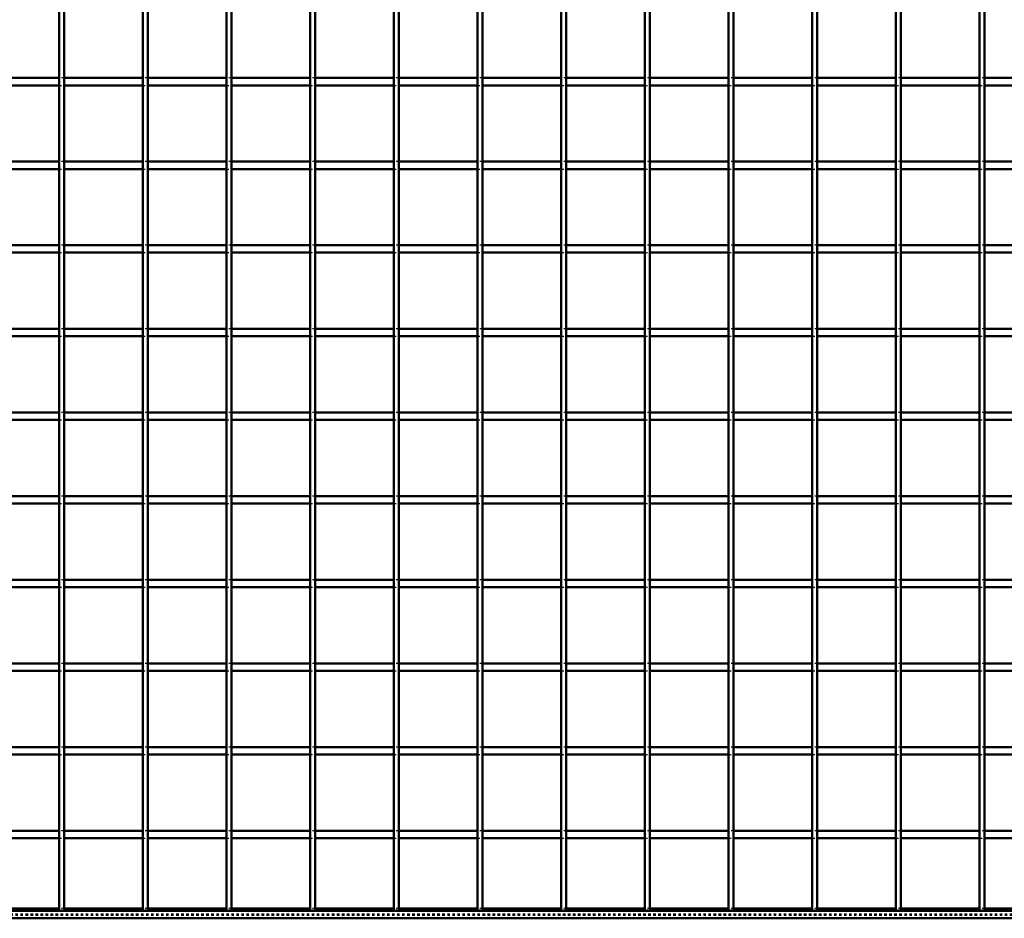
# Model space of a CAD drawing. Header units: millimetres. Extents: x -1015 to 654, y -500 to 954.
# Tile 5 of 10: x -183 to 209, y -500 to -142. Entities that reach past the tile are written whole.
import ezdxf

# ---------------------------------------------------------------- set-up
doc = ezdxf.new("R2010")
doc.units = ezdxf.units.MM
doc.linetypes.add('Dashed', pattern=[2, 1, -1])
for name, color, linetype, lineweight in [('2d ConnectionPoints', 7, 'Continuous', 50), ('AM_0', 7, 'Continuous', 50), ('AM_9', 6, 'Dashed', 25)]:
    doc.layers.add(name, color=color, linetype=linetype, lineweight=lineweight)

# ---------------------------------------------------------------- blocks, each defined once
blk = doc.blocks.new('2_aye5v7en8hty8qucihwbxgmkc________0_in_LPPX333033311120010003500_4')
at = {"layer": 'AM_0'}
for p, q in [((600, -497), (-600, -497)), ((-167.65, -496.05), (-198.98, -496.05)), ((-134.32, -496.05), (-165.65, -496.05)), ((-100.99, -496.05), (-132.32, -496.05)), ((-67.66, -496.05), (-98.99, -496.05)), ((-34.33, -496.05), (-65.66, -496.05)), ((-1, -496.05), (-32.33, -496.05)), ((32.33, -496.05), (1, -496.05)), ((65.66, -496.05), (34.33, -496.05)), ((98.99, -496.05), (67.66, -496.05)), ((132.32, -496.05), (100.99, -496.05)), ((165.65, -496.05), (134.32, -496.05)), ((198.98, -496.05), (167.65, -496.05)), ((232.31, -496.05), (200.98, -496.05)), ((600, -500), (-600, -500))]:
    blk.add_line(p, q, dxfattribs=at)
at = {"layer": 'AM_9'}
for p, q in [((-165.65, -496.05), (-167.65, -496.05)), ((-132.32, -496.05), (-134.32, -496.05)), ((-98.99, -496.05), (-100.99, -496.05)), ((-65.66, -496.05), (-67.66, -496.05)), ((-32.33, -496.05), (-34.33, -496.05)), ((1, -496.05), (-1, -496.05)), ((34.33, -496.05), (32.33, -496.05)), ((67.66, -496.05), (65.66, -496.05)), ((100.99, -496.05), (98.99, -496.05)), ((134.32, -496.05), (132.32, -496.05)), ((167.65, -496.05), (165.65, -496.05)), ((200.98, -496.05), (198.98, -496.05)), ((600, -498.4), (-600, -498.4)), ((600, -498.92), (-600, -498.92))]:
    blk.add_line(p, q, dxfattribs=at)
blk = doc.blocks.new('15_espdlbpycc7oukjwnxghhr8gf________0_in_LPPX333033311120010003500_4')
at = {"layer": 'AM_0'}
for p, q in [((-167.65, -497), (-167.65, 497)), ((-165.65, -497), (-165.65, 497)), ((-165.65, -497), (-167.65, -497))]:
    blk.add_line(p, q, dxfattribs=at)
blk = doc.blocks.new('16_f2dde0x2xgitvk3lhrzts2yvk________0_in_LPPX333033311120010003500_4')
at = {"layer": 'AM_0'}
for p, q in [((-134.32, -497), (-134.32, 497)), ((-132.32, -497), (-132.32, 497)), ((-132.32, -497), (-134.32, -497))]:
    blk.add_line(p, q, dxfattribs=at)
blk = doc.blocks.new('17_lbxw1f8vef6wwe24bpt273kfd________0_in_LPPX333033311120010003500_4')
at = {"layer": 'AM_0'}
for p, q in [((-100.99, -497), (-100.99, 497)), ((-98.99, -497), (-98.99, 497)), ((-98.99, -497), (-100.99, -497))]:
    blk.add_line(p, q, dxfattribs=at)
blk = doc.blocks.new('18_3g77r2bu2r3io54w67xffebab________0_in_LPPX333033311120010003500_4')
at = {"layer": 'AM_0'}
for p, q in [((-67.66, -497), (-67.66, 497)), ((-65.66, -497), (-65.66, 497)), ((-65.66, -497), (-67.66, -497))]:
    blk.add_line(p, q, dxfattribs=at)
blk = doc.blocks.new('19_92l6u90fvct6qnyeaqaoay8ka________0_in_LPPX333033311120010003500_4')
at = {"layer": 'AM_0'}
for p, q in [((-34.33, -497), (-34.33, 497)), ((-32.33, -497), (-32.33, 497)), ((-32.33, -497), (-34.33, -497))]:
    blk.add_line(p, q, dxfattribs=at)
blk = doc.blocks.new('20_1v83jjw0awzqmfxf2xnemy29h________0_in_LPPX333033311120010003500_4')
at = {"layer": 'AM_0'}
for p, q in [((-1, -497), (-1, 497)), ((1, -497), (1, 497)), ((1, -497), (-1, -497))]:
    blk.add_line(p, q, dxfattribs=at)
blk = doc.blocks.new('21_6wcvn4qbd659ydqneofd6v3yl________0_in_LPPX333033311120010003500_4')
at = {"layer": 'AM_0'}
for p, q in [((32.33, -497), (32.33, 497)), ((34.33, -497), (34.33, 497)), ((34.33, -497), (32.33, -497))]:
    blk.add_line(p, q, dxfattribs=at)
blk = doc.blocks.new('22_o9arp6j68y3vklfoaosjhl2xc________0_in_LPPX333033311120010003500_4')
at = {"layer": 'AM_0'}
for p, q in [((65.66, -497), (65.66, 497)), ((67.66, -497), (67.66, 497)), ((67.66, -497), (65.66, -497))]:
    blk.add_line(p, q, dxfattribs=at)
blk = doc.blocks.new('23_91m518uq5athbty2gke8vyjsb________0_in_LPPX333033311120010003500_4')
at = {"layer": 'AM_0'}
for p, q in [((98.99, -497), (98.99, 497)), ((100.99, -497), (100.99, 497)), ((100.99, -497), (98.99, -497))]:
    blk.add_line(p, q, dxfattribs=at)
blk = doc.blocks.new('24_ni45rmyi37o829rxiguqn8lba________0_in_LPPX333033311120010003500_4')
at = {"layer": 'AM_0'}
for p, q in [((132.32, -497), (132.32, 497)), ((134.32, -497), (134.32, 497)), ((134.32, -497), (132.32, -497))]:
    blk.add_line(p, q, dxfattribs=at)
blk = doc.blocks.new('25_hdjht61yrmjeudnk1ix8ml9af________0_in_LPPX333033311120010003500_4')
at = {"layer": 'AM_0'}
for p, q in [((165.65, -497), (165.65, 497)), ((167.65, -497), (167.65, 497)), ((167.65, -497), (165.65, -497))]:
    blk.add_line(p, q, dxfattribs=at)
blk = doc.blocks.new('26_zcg13maxlkpdp4yy6mkt5ix8j________0_in_LPPX333033311120010003500_4')
at = {"layer": 'AM_0'}
for p, q in [((198.98, -497), (198.98, 497)), ((200.98, -497), (200.98, 497)), ((200.98, -497), (198.98, -497))]:
    blk.add_line(p, q, dxfattribs=at)
blk = doc.blocks.new('39_w7z8vgcumxqs7950xpl0k6ydj________0_in_LPPX333033311120010003500_4')
at = {"layer": 'AM_0'}
for p, q in [((-167.65, -465.12), (-198.98, -465.12)), ((-167.65, -465.12), (-167.65, -468.12)), ((-165.65, -468.12), (-165.65, -465.12)), ((-134.32, -465.12), (-165.65, -465.12)), ((-134.32, -465.12), (-134.32, -468.12)), ((-132.32, -468.12), (-132.32, -465.12)), ((-100.99, -465.12), (-132.32, -465.12)), ((-100.99, -465.12), (-100.99, -468.12)), ((-98.99, -468.12), (-98.99, -465.12)), ((-67.66, -465.12), (-98.99, -465.12)), ((-67.66, -465.12), (-67.66, -468.12)), ((-65.66, -468.12), (-65.66, -465.12)), ((-34.33, -465.12), (-65.66, -465.12)), ((-34.33, -465.12), (-34.33, -468.12)), ((-32.33, -468.12), (-32.33, -465.12)), ((-1, -465.12), (-32.33, -465.12)), ((-1, -465.12), (-1, -468.12)), ((1, -468.12), (1, -465.12)), ((32.33, -465.12), (1, -465.12)), ((32.33, -465.12), (32.33, -468.12)), ((34.33, -468.12), (34.33, -465.12)), ((65.66, -465.12), (34.33, -465.12)), ((65.66, -465.12), (65.66, -468.12)), ((67.66, -468.12), (67.66, -465.12)), ((98.99, -465.12), (67.66, -465.12)), ((98.99, -465.12), (98.99, -468.12)), ((100.99, -468.12), (100.99, -465.12)), ((132.32, -465.12), (100.99, -465.12)), ((132.32, -465.12), (132.32, -468.12)), ((134.32, -468.12), (134.32, -465.12)), ((165.65, -465.12), (134.32, -465.12)), ((165.65, -465.12), (165.65, -468.12)), ((167.65, -468.12), (167.65, -465.12)), ((198.98, -465.12), (167.65, -465.12)), ((198.98, -465.12), (198.98, -468.12)), ((200.98, -468.12), (200.98, -465.12)), ((232.31, -465.12), (200.98, -465.12)), ((-167.65, -468.12), (-198.98, -468.12)), ((-134.32, -468.12), (-165.65, -468.12)), ((-100.99, -468.12), (-132.32, -468.12)), ((-67.66, -468.12), (-98.99, -468.12)), ((-34.33, -468.12), (-65.66, -468.12)), ((-1, -468.12), (-32.33, -468.12)), ((32.33, -468.12), (1, -468.12)), ((65.66, -468.12), (34.33, -468.12)), ((98.99, -468.12), (67.66, -468.12)), ((132.32, -468.12), (100.99, -468.12)), ((165.65, -468.12), (134.32, -468.12)), ((198.98, -468.12), (167.65, -468.12)), ((232.31, -468.12), (200.98, -468.12))]:
    blk.add_line(p, q, dxfattribs=at)
at = {"layer": 'AM_9'}
for p, q in [((-165.65, -465.12), (-167.65, -465.12)), ((-132.32, -465.12), (-134.32, -465.12)), ((-98.99, -465.12), (-100.99, -465.12)), ((-65.66, -465.12), (-67.66, -465.12)), ((-32.33, -465.12), (-34.33, -465.12)), ((1, -465.12), (-1, -465.12)), ((34.33, -465.12), (32.33, -465.12)), ((67.66, -465.12), (65.66, -465.12)), ((100.99, -465.12), (98.99, -465.12)), ((134.32, -465.12), (132.32, -465.12)), ((167.65, -465.12), (165.65, -465.12)), ((200.98, -465.12), (198.98, -465.12)), ((-167.65, -468.12), (-165.65, -468.12)), ((-134.32, -468.12), (-132.32, -468.12)), ((-100.99, -468.12), (-98.99, -468.12)), ((-67.66, -468.12), (-65.66, -468.12)), ((-34.33, -468.12), (-32.33, -468.12)), ((-1, -468.12), (1, -468.12)), ((32.33, -468.12), (34.33, -468.12)), ((65.66, -468.12), (67.66, -468.12)), ((98.99, -468.12), (100.99, -468.12)), ((132.32, -468.12), (134.32, -468.12)), ((165.65, -468.12), (167.65, -468.12)), ((198.98, -468.12), (200.98, -468.12))]:
    blk.add_line(p, q, dxfattribs=at)
blk = doc.blocks.new('40_pdipfrf5e9tv9q0oiyv9ppw4i________0_in_LPPX333033311120010003500_4')
at = {"layer": 'AM_0'}
for p, q in [((-167.65, -431.79), (-198.98, -431.79)), ((-167.65, -434.79), (-198.98, -434.79)), ((-167.65, -431.79), (-167.65, -434.79)), ((-165.65, -434.79), (-165.65, -431.79)), ((-134.32, -431.79), (-165.65, -431.79)), ((-134.32, -434.79), (-165.65, -434.79)), ((-134.32, -431.79), (-134.32, -434.79)), ((-132.32, -434.79), (-132.32, -431.79)), ((-100.99, -431.79), (-132.32, -431.79)), ((-100.99, -434.79), (-132.32, -434.79)), ((-100.99, -431.79), (-100.99, -434.79)), ((-98.99, -434.79), (-98.99, -431.79)), ((-67.66, -431.79), (-98.99, -431.79)), ((-67.66, -434.79), (-98.99, -434.79)), ((-67.66, -431.79), (-67.66, -434.79)), ((-65.66, -434.79), (-65.66, -431.79)), ((-34.33, -431.79), (-65.66, -431.79)), ((-34.33, -434.79), (-65.66, -434.79)), ((-34.33, -431.79), (-34.33, -434.79)), ((-32.33, -434.79), (-32.33, -431.79)), ((-1, -431.79), (-32.33, -431.79)), ((-1, -434.79), (-32.33, -434.79)), ((-1, -431.79), (-1, -434.79)), ((1, -434.79), (1, -431.79)), ((32.33, -431.79), (1, -431.79)), ((32.33, -434.79), (1, -434.79)), ((32.33, -431.79), (32.33, -434.79)), ((34.33, -434.79), (34.33, -431.79)), ((65.66, -431.79), (34.33, -431.79)), ((65.66, -434.79), (34.33, -434.79)), ((65.66, -431.79), (65.66, -434.79)), ((67.66, -434.79), (67.66, -431.79)), ((98.99, -431.79), (67.66, -431.79)), ((98.99, -434.79), (67.66, -434.79)), ((98.99, -431.79), (98.99, -434.79)), ((100.99, -434.79), (100.99, -431.79)), ((132.32, -431.79), (100.99, -431.79)), ((132.32, -434.79), (100.99, -434.79)), ((132.32, -431.79), (132.32, -434.79)), ((134.32, -434.79), (134.32, -431.79)), ((165.65, -431.79), (134.32, -431.79)), ((165.65, -434.79), (134.32, -434.79)), ((165.65, -431.79), (165.65, -434.79)), ((167.65, -434.79), (167.65, -431.79)), ((198.98, -431.79), (167.65, -431.79)), ((198.98, -434.79), (167.65, -434.79)), ((198.98, -431.79), (198.98, -434.79)), ((200.98, -434.79), (200.98, -431.79)), ((232.31, -431.79), (200.98, -431.79)), ((232.31, -434.79), (200.98, -434.79))]:
    blk.add_line(p, q, dxfattribs=at)
at = {"layer": 'AM_9'}
for p, q in [((-165.65, -431.79), (-167.65, -431.79)), ((-167.65, -434.79), (-165.65, -434.79)), ((-132.32, -431.79), (-134.32, -431.79)), ((-134.32, -434.79), (-132.32, -434.79)), ((-98.99, -431.79), (-100.99, -431.79)), ((-100.99, -434.79), (-98.99, -434.79)), ((-65.66, -431.79), (-67.66, -431.79)), ((-67.66, -434.79), (-65.66, -434.79)), ((-32.33, -431.79), (-34.33, -431.79)), ((-34.33, -434.79), (-32.33, -434.79)), ((1, -431.79), (-1, -431.79)), ((-1, -434.79), (1, -434.79)), ((34.33, -431.79), (32.33, -431.79)), ((32.33, -434.79), (34.33, -434.79)), ((67.66, -431.79), (65.66, -431.79)), ((65.66, -434.79), (67.66, -434.79)), ((100.99, -431.79), (98.99, -431.79)), ((98.99, -434.79), (100.99, -434.79)), ((134.32, -431.79), (132.32, -431.79)), ((132.32, -434.79), (134.32, -434.79)), ((167.65, -431.79), (165.65, -431.79)), ((165.65, -434.79), (167.65, -434.79)), ((200.98, -431.79), (198.98, -431.79)), ((198.98, -434.79), (200.98, -434.79))]:
    blk.add_line(p, q, dxfattribs=at)
blk = doc.blocks.new('41_phayhs35dc2vzmm2moycgwd2c________0_in_LPPX333033311120010003500_4')
at = {"layer": 'AM_0'}
for p, q in [((-167.65, -398.46), (-198.98, -398.46)), ((-167.65, -398.46), (-167.65, -401.46)), ((-165.65, -401.46), (-165.65, -398.46)), ((-134.32, -398.46), (-165.65, -398.46)), ((-134.32, -398.46), (-134.32, -401.46)), ((-132.32, -401.46), (-132.32, -398.46)), ((-100.99, -398.46), (-132.32, -398.46)), ((-100.99, -398.46), (-100.99, -401.46)), ((-98.99, -401.46), (-98.99, -398.46)), ((-67.66, -398.46), (-98.99, -398.46)), ((-67.66, -398.46), (-67.66, -401.46)), ((-65.66, -401.46), (-65.66, -398.46)), ((-34.33, -398.46), (-65.66, -398.46)), ((-34.33, -398.46), (-34.33, -401.46)), ((-32.33, -401.46), (-32.33, -398.46)), ((-1, -398.46), (-32.33, -398.46)), ((-1, -398.46), (-1, -401.46)), ((1, -401.46), (1, -398.46)), ((32.33, -398.46), (1, -398.46)), ((32.33, -398.46), (32.33, -401.46)), ((34.33, -401.46), (34.33, -398.46)), ((65.66, -398.46), (34.33, -398.46)), ((65.66, -398.46), (65.66, -401.46)), ((67.66, -401.46), (67.66, -398.46)), ((98.99, -398.46), (67.66, -398.46)), ((98.99, -398.46), (98.99, -401.46)), ((100.99, -401.46), (100.99, -398.46)), ((132.32, -398.46), (100.99, -398.46)), ((132.32, -398.46), (132.32, -401.46)), ((134.32, -401.46), (134.32, -398.46)), ((165.65, -398.46), (134.32, -398.46)), ((165.65, -398.46), (165.65, -401.46)), ((167.65, -401.46), (167.65, -398.46)), ((198.98, -398.46), (167.65, -398.46)), ((198.98, -398.46), (198.98, -401.46)), ((200.98, -401.46), (200.98, -398.46)), ((232.31, -398.46), (200.98, -398.46)), ((-167.65, -401.46), (-198.98, -401.46)), ((-134.32, -401.46), (-165.65, -401.46)), ((-100.99, -401.46), (-132.32, -401.46)), ((-67.66, -401.46), (-98.99, -401.46)), ((-34.33, -401.46), (-65.66, -401.46)), ((-1, -401.46), (-32.33, -401.46)), ((32.33, -401.46), (1, -401.46)), ((65.66, -401.46), (34.33, -401.46)), ((98.99, -401.46), (67.66, -401.46)), ((132.32, -401.46), (100.99, -401.46)), ((165.65, -401.46), (134.32, -401.46)), ((198.98, -401.46), (167.65, -401.46)), ((232.31, -401.46), (200.98, -401.46))]:
    blk.add_line(p, q, dxfattribs=at)
at = {"layer": 'AM_9'}
for p, q in [((-165.65, -398.46), (-167.65, -398.46)), ((-132.32, -398.46), (-134.32, -398.46)), ((-98.99, -398.46), (-100.99, -398.46)), ((-65.66, -398.46), (-67.66, -398.46)), ((-32.33, -398.46), (-34.33, -398.46)), ((1, -398.46), (-1, -398.46)), ((34.33, -398.46), (32.33, -398.46)), ((67.66, -398.46), (65.66, -398.46)), ((100.99, -398.46), (98.99, -398.46)), ((134.32, -398.46), (132.32, -398.46)), ((167.65, -398.46), (165.65, -398.46)), ((200.98, -398.46), (198.98, -398.46)), ((-167.65, -401.46), (-165.65, -401.46)), ((-134.32, -401.46), (-132.32, -401.46)), ((-100.99, -401.46), (-98.99, -401.46)), ((-67.66, -401.46), (-65.66, -401.46)), ((-34.33, -401.46), (-32.33, -401.46)), ((-1, -401.46), (1, -401.46)), ((32.33, -401.46), (34.33, -401.46)), ((65.66, -401.46), (67.66, -401.46)), ((98.99, -401.46), (100.99, -401.46)), ((132.32, -401.46), (134.32, -401.46)), ((165.65, -401.46), (167.65, -401.46)), ((198.98, -401.46), (200.98, -401.46))]:
    blk.add_line(p, q, dxfattribs=at)
blk = doc.blocks.new('42_4hf98vh8qja4sdda154kj5dgv________0_in_LPPX333033311120010003500_4')
at = {"layer": 'AM_0'}
for p, q in [((-167.65, -365.13), (-198.98, -365.13)), ((-167.65, -368.13), (-198.98, -368.13)), ((-167.65, -365.13), (-167.65, -368.13)), ((-165.65, -368.13), (-165.65, -365.13)), ((-134.32, -365.13), (-165.65, -365.13)), ((-134.32, -368.13), (-165.65, -368.13)), ((-134.32, -365.13), (-134.32, -368.13)), ((-132.32, -368.13), (-132.32, -365.13)), ((-100.99, -365.13), (-132.32, -365.13)), ((-100.99, -368.13), (-132.32, -368.13)), ((-100.99, -365.13), (-100.99, -368.13)), ((-98.99, -368.13), (-98.99, -365.13)), ((-67.66, -365.13), (-98.99, -365.13)), ((-67.66, -368.13), (-98.99, -368.13)), ((-67.66, -365.13), (-67.66, -368.13)), ((-65.66, -368.13), (-65.66, -365.13)), ((-34.33, -365.13), (-65.66, -365.13)), ((-34.33, -368.13), (-65.66, -368.13)), ((-34.33, -365.13), (-34.33, -368.13)), ((-32.33, -368.13), (-32.33, -365.13)), ((-1, -365.13), (-32.33, -365.13)), ((-1, -368.13), (-32.33, -368.13)), ((-1, -365.13), (-1, -368.13)), ((1, -368.13), (1, -365.13)), ((32.33, -365.13), (1, -365.13)), ((32.33, -368.13), (1, -368.13)), ((32.33, -365.13), (32.33, -368.13)), ((34.33, -368.13), (34.33, -365.13)), ((65.66, -365.13), (34.33, -365.13)), ((65.66, -368.13), (34.33, -368.13)), ((65.66, -365.13), (65.66, -368.13)), ((67.66, -368.13), (67.66, -365.13)), ((98.99, -365.13), (67.66, -365.13)), ((98.99, -368.13), (67.66, -368.13)), ((98.99, -365.13), (98.99, -368.13)), ((100.99, -368.13), (100.99, -365.13)), ((132.32, -365.13), (100.99, -365.13)), ((132.32, -368.13), (100.99, -368.13)), ((132.32, -365.13), (132.32, -368.13)), ((134.32, -368.13), (134.32, -365.13)), ((165.65, -365.13), (134.32, -365.13)), ((165.65, -368.13), (134.32, -368.13)), ((165.65, -365.13), (165.65, -368.13)), ((167.65, -368.13), (167.65, -365.13)), ((198.98, -365.13), (167.65, -365.13)), ((198.98, -368.13), (167.65, -368.13)), ((198.98, -365.13), (198.98, -368.13)), ((200.98, -368.13), (200.98, -365.13)), ((232.31, -365.13), (200.98, -365.13)), ((232.31, -368.13), (200.98, -368.13))]:
    blk.add_line(p, q, dxfattribs=at)
at = {"layer": 'AM_9'}
for p, q in [((-165.65, -365.13), (-167.65, -365.13)), ((-167.65, -368.13), (-165.65, -368.13)), ((-132.32, -365.13), (-134.32, -365.13)), ((-134.32, -368.13), (-132.32, -368.13)), ((-98.99, -365.13), (-100.99, -365.13)), ((-100.99, -368.13), (-98.99, -368.13)), ((-65.66, -365.13), (-67.66, -365.13)), ((-67.66, -368.13), (-65.66, -368.13)), ((-32.33, -365.13), (-34.33, -365.13)), ((-34.33, -368.13), (-32.33, -368.13)), ((1, -365.13), (-1, -365.13)), ((-1, -368.13), (1, -368.13)), ((34.33, -365.13), (32.33, -365.13)), ((32.33, -368.13), (34.33, -368.13)), ((67.66, -365.13), (65.66, -365.13)), ((65.66, -368.13), (67.66, -368.13)), ((100.99, -365.13), (98.99, -365.13)), ((98.99, -368.13), (100.99, -368.13)), ((134.32, -365.13), (132.32, -365.13)), ((132.32, -368.13), (134.32, -368.13)), ((167.65, -365.13), (165.65, -365.13)), ((165.65, -368.13), (167.65, -368.13)), ((200.98, -365.13), (198.98, -365.13)), ((198.98, -368.13), (200.98, -368.13))]:
    blk.add_line(p, q, dxfattribs=at)
blk = doc.blocks.new('43_yha96gujzqpacgkkawxb2t3pd________0_in_LPPX333033311120010003500_4')
at = {"layer": 'AM_0'}
for p, q in [((-167.65, -331.8), (-198.98, -331.8)), ((-167.65, -331.8), (-167.65, -334.8)), ((-165.65, -334.8), (-165.65, -331.8)), ((-134.32, -331.8), (-165.65, -331.8)), ((-134.32, -331.8), (-134.32, -334.8)), ((-132.32, -334.8), (-132.32, -331.8)), ((-100.99, -331.8), (-132.32, -331.8)), ((-100.99, -331.8), (-100.99, -334.8)), ((-98.99, -334.8), (-98.99, -331.8)), ((-67.66, -331.8), (-98.99, -331.8)), ((-67.66, -331.8), (-67.66, -334.8)), ((-65.66, -334.8), (-65.66, -331.8)), ((-34.33, -331.8), (-65.66, -331.8)), ((-34.33, -331.8), (-34.33, -334.8)), ((-32.33, -334.8), (-32.33, -331.8)), ((-1, -331.8), (-32.33, -331.8)), ((-1, -331.8), (-1, -334.8)), ((1, -334.8), (1, -331.8)), ((32.33, -331.8), (1, -331.8)), ((32.33, -331.8), (32.33, -334.8)), ((34.33, -334.8), (34.33, -331.8)), ((65.66, -331.8), (34.33, -331.8)), ((65.66, -331.8), (65.66, -334.8)), ((67.66, -334.8), (67.66, -331.8)), ((98.99, -331.8), (67.66, -331.8)), ((98.99, -331.8), (98.99, -334.8)), ((100.99, -334.8), (100.99, -331.8)), ((132.32, -331.8), (100.99, -331.8)), ((132.32, -331.8), (132.32, -334.8)), ((134.32, -334.8), (134.32, -331.8)), ((165.65, -331.8), (134.32, -331.8)), ((165.65, -331.8), (165.65, -334.8)), ((167.65, -334.8), (167.65, -331.8)), ((198.98, -331.8), (167.65, -331.8)), ((198.98, -331.8), (198.98, -334.8)), ((200.98, -334.8), (200.98, -331.8)), ((232.31, -331.8), (200.98, -331.8)), ((-167.65, -334.8), (-198.98, -334.8)), ((-134.32, -334.8), (-165.65, -334.8)), ((-100.99, -334.8), (-132.32, -334.8)), ((-67.66, -334.8), (-98.99, -334.8)), ((-34.33, -334.8), (-65.66, -334.8)), ((-1, -334.8), (-32.33, -334.8)), ((32.33, -334.8), (1, -334.8)), ((65.66, -334.8), (34.33, -334.8)), ((98.99, -334.8), (67.66, -334.8)), ((132.32, -334.8), (100.99, -334.8)), ((165.65, -334.8), (134.32, -334.8)), ((198.98, -334.8), (167.65, -334.8)), ((232.31, -334.8), (200.98, -334.8))]:
    blk.add_line(p, q, dxfattribs=at)
at = {"layer": 'AM_9'}
for p, q in [((-165.65, -331.8), (-167.65, -331.8)), ((-132.32, -331.8), (-134.32, -331.8)), ((-98.99, -331.8), (-100.99, -331.8)), ((-65.66, -331.8), (-67.66, -331.8)), ((-32.33, -331.8), (-34.33, -331.8)), ((1, -331.8), (-1, -331.8)), ((34.33, -331.8), (32.33, -331.8)), ((67.66, -331.8), (65.66, -331.8)), ((100.99, -331.8), (98.99, -331.8)), ((134.32, -331.8), (132.32, -331.8)), ((167.65, -331.8), (165.65, -331.8)), ((200.98, -331.8), (198.98, -331.8)), ((-167.65, -334.8), (-165.65, -334.8)), ((-134.32, -334.8), (-132.32, -334.8)), ((-100.99, -334.8), (-98.99, -334.8)), ((-67.66, -334.8), (-65.66, -334.8)), ((-34.33, -334.8), (-32.33, -334.8)), ((-1, -334.8), (1, -334.8)), ((32.33, -334.8), (34.33, -334.8)), ((65.66, -334.8), (67.66, -334.8)), ((98.99, -334.8), (100.99, -334.8)), ((132.32, -334.8), (134.32, -334.8)), ((165.65, -334.8), (167.65, -334.8)), ((198.98, -334.8), (200.98, -334.8))]:
    blk.add_line(p, q, dxfattribs=at)
blk = doc.blocks.new('44_ahfjz6chix28sgopu1imr7r5g________0_in_LPPX333033311120010003500_4')
at = {"layer": 'AM_0'}
for p, q in [((-167.65, -298.47), (-198.98, -298.47)), ((-167.65, -301.47), (-198.98, -301.47)), ((-167.65, -298.47), (-167.65, -301.47)), ((-165.65, -301.47), (-165.65, -298.47)), ((-134.32, -298.47), (-165.65, -298.47)), ((-134.32, -301.47), (-165.65, -301.47)), ((-134.32, -298.47), (-134.32, -301.47)), ((-132.32, -301.47), (-132.32, -298.47)), ((-100.99, -298.47), (-132.32, -298.47)), ((-100.99, -301.47), (-132.32, -301.47)), ((-100.99, -298.47), (-100.99, -301.47)), ((-98.99, -301.47), (-98.99, -298.47)), ((-67.66, -298.47), (-98.99, -298.47)), ((-67.66, -301.47), (-98.99, -301.47)), ((-67.66, -298.47), (-67.66, -301.47)), ((-65.66, -301.47), (-65.66, -298.47)), ((-34.33, -298.47), (-65.66, -298.47)), ((-34.33, -301.47), (-65.66, -301.47)), ((-34.33, -298.47), (-34.33, -301.47)), ((-32.33, -301.47), (-32.33, -298.47)), ((-1, -298.47), (-32.33, -298.47)), ((-1, -301.47), (-32.33, -301.47)), ((-1, -298.47), (-1, -301.47)), ((1, -301.47), (1, -298.47)), ((32.33, -298.47), (1, -298.47)), ((32.33, -301.47), (1, -301.47)), ((32.33, -298.47), (32.33, -301.47)), ((34.33, -301.47), (34.33, -298.47)), ((65.66, -298.47), (34.33, -298.47)), ((65.66, -301.47), (34.33, -301.47)), ((65.66, -298.47), (65.66, -301.47)), ((67.66, -301.47), (67.66, -298.47)), ((98.99, -298.47), (67.66, -298.47)), ((98.99, -301.47), (67.66, -301.47)), ((98.99, -298.47), (98.99, -301.47)), ((100.99, -301.47), (100.99, -298.47)), ((132.32, -298.47), (100.99, -298.47)), ((132.32, -301.47), (100.99, -301.47)), ((132.32, -298.47), (132.32, -301.47)), ((134.32, -301.47), (134.32, -298.47)), ((165.65, -298.47), (134.32, -298.47)), ((165.65, -301.47), (134.32, -301.47)), ((165.65, -298.47), (165.65, -301.47)), ((167.65, -301.47), (167.65, -298.47)), ((198.98, -298.47), (167.65, -298.47)), ((198.98, -301.47), (167.65, -301.47)), ((198.98, -298.47), (198.98, -301.47)), ((200.98, -301.47), (200.98, -298.47)), ((232.31, -298.47), (200.98, -298.47)), ((232.31, -301.47), (200.98, -301.47))]:
    blk.add_line(p, q, dxfattribs=at)
at = {"layer": 'AM_9'}
for p, q in [((-165.65, -298.47), (-167.65, -298.47)), ((-167.65, -301.47), (-165.65, -301.47)), ((-132.32, -298.47), (-134.32, -298.47)), ((-134.32, -301.47), (-132.32, -301.47)), ((-98.99, -298.47), (-100.99, -298.47)), ((-100.99, -301.47), (-98.99, -301.47)), ((-65.66, -298.47), (-67.66, -298.47)), ((-67.66, -301.47), (-65.66, -301.47)), ((-32.33, -298.47), (-34.33, -298.47)), ((-34.33, -301.47), (-32.33, -301.47)), ((1, -298.47), (-1, -298.47)), ((-1, -301.47), (1, -301.47)), ((34.33, -298.47), (32.33, -298.47)), ((32.33, -301.47), (34.33, -301.47)), ((67.66, -298.47), (65.66, -298.47)), ((65.66, -301.47), (67.66, -301.47)), ((100.99, -298.47), (98.99, -298.47)), ((98.99, -301.47), (100.99, -301.47)), ((134.32, -298.47), (132.32, -298.47)), ((132.32, -301.47), (134.32, -301.47)), ((167.65, -298.47), (165.65, -298.47)), ((165.65, -301.47), (167.65, -301.47)), ((200.98, -298.47), (198.98, -298.47)), ((198.98, -301.47), (200.98, -301.47))]:
    blk.add_line(p, q, dxfattribs=at)
blk = doc.blocks.new('45_x15zwr1qyakzzdckvh7gtavqd________0_in_LPPX333033311120010003500_4')
at = {"layer": 'AM_0'}
for p, q in [((-167.65, -265.14), (-198.98, -265.14)), ((-167.65, -265.14), (-167.65, -268.14)), ((-165.65, -268.14), (-165.65, -265.14)), ((-134.32, -265.14), (-165.65, -265.14)), ((-134.32, -265.14), (-134.32, -268.14)), ((-132.32, -268.14), (-132.32, -265.14)), ((-100.99, -265.14), (-132.32, -265.14)), ((-100.99, -265.14), (-100.99, -268.14)), ((-98.99, -268.14), (-98.99, -265.14)), ((-67.66, -265.14), (-98.99, -265.14)), ((-67.66, -265.14), (-67.66, -268.14)), ((-65.66, -268.14), (-65.66, -265.14)), ((-34.33, -265.14), (-65.66, -265.14)), ((-34.33, -265.14), (-34.33, -268.14)), ((-32.33, -268.14), (-32.33, -265.14)), ((-1, -265.14), (-32.33, -265.14)), ((-1, -265.14), (-1, -268.14)), ((1, -268.14), (1, -265.14)), ((32.33, -265.14), (1, -265.14)), ((32.33, -265.14), (32.33, -268.14)), ((34.33, -268.14), (34.33, -265.14)), ((65.66, -265.14), (34.33, -265.14)), ((65.66, -265.14), (65.66, -268.14)), ((67.66, -268.14), (67.66, -265.14)), ((98.99, -265.14), (67.66, -265.14)), ((98.99, -265.14), (98.99, -268.14)), ((100.99, -268.14), (100.99, -265.14)), ((132.32, -265.14), (100.99, -265.14)), ((132.32, -265.14), (132.32, -268.14)), ((134.32, -268.14), (134.32, -265.14)), ((165.65, -265.14), (134.32, -265.14)), ((165.65, -265.14), (165.65, -268.14)), ((167.65, -268.14), (167.65, -265.14)), ((198.98, -265.14), (167.65, -265.14)), ((198.98, -265.14), (198.98, -268.14)), ((200.98, -268.14), (200.98, -265.14)), ((232.31, -265.14), (200.98, -265.14)), ((-167.65, -268.14), (-198.98, -268.14)), ((-134.32, -268.14), (-165.65, -268.14)), ((-100.99, -268.14), (-132.32, -268.14)), ((-67.66, -268.14), (-98.99, -268.14)), ((-34.33, -268.14), (-65.66, -268.14)), ((-1, -268.14), (-32.33, -268.14)), ((32.33, -268.14), (1, -268.14)), ((65.66, -268.14), (34.33, -268.14)), ((98.99, -268.14), (67.66, -268.14)), ((132.32, -268.14), (100.99, -268.14)), ((165.65, -268.14), (134.32, -268.14)), ((198.98, -268.14), (167.65, -268.14)), ((232.31, -268.14), (200.98, -268.14))]:
    blk.add_line(p, q, dxfattribs=at)
at = {"layer": 'AM_9'}
for p, q in [((-165.65, -265.14), (-167.65, -265.14)), ((-132.32, -265.14), (-134.32, -265.14)), ((-98.99, -265.14), (-100.99, -265.14)), ((-65.66, -265.14), (-67.66, -265.14)), ((-32.33, -265.14), (-34.33, -265.14)), ((1, -265.14), (-1, -265.14)), ((34.33, -265.14), (32.33, -265.14)), ((67.66, -265.14), (65.66, -265.14)), ((100.99, -265.14), (98.99, -265.14)), ((134.32, -265.14), (132.32, -265.14)), ((167.65, -265.14), (165.65, -265.14)), ((200.98, -265.14), (198.98, -265.14)), ((-167.65, -268.14), (-165.65, -268.14)), ((-134.32, -268.14), (-132.32, -268.14)), ((-100.99, -268.14), (-98.99, -268.14)), ((-67.66, -268.14), (-65.66, -268.14)), ((-34.33, -268.14), (-32.33, -268.14)), ((-1, -268.14), (1, -268.14)), ((32.33, -268.14), (34.33, -268.14)), ((65.66, -268.14), (67.66, -268.14)), ((98.99, -268.14), (100.99, -268.14)), ((132.32, -268.14), (134.32, -268.14)), ((165.65, -268.14), (167.65, -268.14)), ((198.98, -268.14), (200.98, -268.14))]:
    blk.add_line(p, q, dxfattribs=at)
blk = doc.blocks.new('46_xijyfjfg6cxt39qr7id0fzrbx________0_in_LPPX333033311120010003500_4')
at = {"layer": 'AM_0'}
for p, q in [((-167.65, -231.81), (-198.98, -231.81)), ((-167.65, -234.81), (-198.98, -234.81)), ((-167.65, -231.81), (-167.65, -234.81)), ((-165.65, -234.81), (-165.65, -231.81)), ((-134.32, -231.81), (-165.65, -231.81)), ((-134.32, -234.81), (-165.65, -234.81)), ((-134.32, -231.81), (-134.32, -234.81)), ((-132.32, -234.81), (-132.32, -231.81)), ((-100.99, -231.81), (-132.32, -231.81)), ((-100.99, -234.81), (-132.32, -234.81)), ((-100.99, -231.81), (-100.99, -234.81)), ((-98.99, -234.81), (-98.99, -231.81)), ((-67.66, -231.81), (-98.99, -231.81)), ((-67.66, -234.81), (-98.99, -234.81)), ((-67.66, -231.81), (-67.66, -234.81)), ((-65.66, -234.81), (-65.66, -231.81)), ((-34.33, -231.81), (-65.66, -231.81)), ((-34.33, -234.81), (-65.66, -234.81)), ((-34.33, -231.81), (-34.33, -234.81)), ((-32.33, -234.81), (-32.33, -231.81)), ((-1, -231.81), (-32.33, -231.81)), ((-1, -234.81), (-32.33, -234.81)), ((-1, -231.81), (-1, -234.81)), ((1, -234.81), (1, -231.81)), ((32.33, -231.81), (1, -231.81)), ((32.33, -234.81), (1, -234.81)), ((32.33, -231.81), (32.33, -234.81)), ((34.33, -234.81), (34.33, -231.81)), ((65.66, -231.81), (34.33, -231.81)), ((65.66, -234.81), (34.33, -234.81)), ((65.66, -231.81), (65.66, -234.81)), ((67.66, -234.81), (67.66, -231.81)), ((98.99, -231.81), (67.66, -231.81)), ((98.99, -234.81), (67.66, -234.81)), ((98.99, -231.81), (98.99, -234.81)), ((100.99, -234.81), (100.99, -231.81)), ((132.32, -231.81), (100.99, -231.81)), ((132.32, -234.81), (100.99, -234.81)), ((132.32, -231.81), (132.32, -234.81)), ((134.32, -234.81), (134.32, -231.81)), ((165.65, -231.81), (134.32, -231.81)), ((165.65, -234.81), (134.32, -234.81)), ((165.65, -231.81), (165.65, -234.81)), ((167.65, -234.81), (167.65, -231.81)), ((198.98, -231.81), (167.65, -231.81)), ((198.98, -234.81), (167.65, -234.81)), ((198.98, -231.81), (198.98, -234.81)), ((200.98, -234.81), (200.98, -231.81)), ((232.31, -231.81), (200.98, -231.81)), ((232.31, -234.81), (200.98, -234.81))]:
    blk.add_line(p, q, dxfattribs=at)
at = {"layer": 'AM_9'}
for p, q in [((-165.65, -231.81), (-167.65, -231.81)), ((-167.65, -234.81), (-165.65, -234.81)), ((-132.32, -231.81), (-134.32, -231.81)), ((-134.32, -234.81), (-132.32, -234.81)), ((-98.99, -231.81), (-100.99, -231.81)), ((-100.99, -234.81), (-98.99, -234.81)), ((-65.66, -231.81), (-67.66, -231.81)), ((-67.66, -234.81), (-65.66, -234.81)), ((-32.33, -231.81), (-34.33, -231.81)), ((-34.33, -234.81), (-32.33, -234.81)), ((1, -231.81), (-1, -231.81)), ((-1, -234.81), (1, -234.81)), ((34.33, -231.81), (32.33, -231.81)), ((32.33, -234.81), (34.33, -234.81)), ((67.66, -231.81), (65.66, -231.81)), ((65.66, -234.81), (67.66, -234.81)), ((100.99, -231.81), (98.99, -231.81)), ((98.99, -234.81), (100.99, -234.81)), ((134.32, -231.81), (132.32, -231.81)), ((132.32, -234.81), (134.32, -234.81)), ((167.65, -231.81), (165.65, -231.81)), ((165.65, -234.81), (167.65, -234.81)), ((200.98, -231.81), (198.98, -231.81)), ((198.98, -234.81), (200.98, -234.81))]:
    blk.add_line(p, q, dxfattribs=at)
blk = doc.blocks.new('47_tfewzhgt7gmdgz3zh0smfn19i________0_in_LPPX333033311120010003500_4')
at = {"layer": 'AM_0'}
for p, q in [((-167.65, -198.48), (-198.98, -198.48)), ((-167.65, -198.48), (-167.65, -201.48)), ((-165.65, -201.48), (-165.65, -198.48)), ((-134.32, -198.48), (-165.65, -198.48)), ((-134.32, -198.48), (-134.32, -201.48)), ((-132.32, -201.48), (-132.32, -198.48)), ((-100.99, -198.48), (-132.32, -198.48)), ((-100.99, -198.48), (-100.99, -201.48)), ((-98.99, -201.48), (-98.99, -198.48)), ((-67.66, -198.48), (-98.99, -198.48)), ((-67.66, -198.48), (-67.66, -201.48)), ((-65.66, -201.48), (-65.66, -198.48)), ((-34.33, -198.48), (-65.66, -198.48)), ((-34.33, -198.48), (-34.33, -201.48)), ((-32.33, -201.48), (-32.33, -198.48)), ((-1, -198.48), (-32.33, -198.48)), ((-1, -198.48), (-1, -201.48)), ((1, -201.48), (1, -198.48)), ((32.33, -198.48), (1, -198.48)), ((32.33, -198.48), (32.33, -201.48)), ((34.33, -201.48), (34.33, -198.48)), ((65.66, -198.48), (34.33, -198.48)), ((65.66, -198.48), (65.66, -201.48)), ((67.66, -201.48), (67.66, -198.48)), ((98.99, -198.48), (67.66, -198.48)), ((98.99, -198.48), (98.99, -201.48)), ((100.99, -201.48), (100.99, -198.48)), ((132.32, -198.48), (100.99, -198.48)), ((132.32, -198.48), (132.32, -201.48)), ((134.32, -201.48), (134.32, -198.48)), ((165.65, -198.48), (134.32, -198.48)), ((165.65, -198.48), (165.65, -201.48)), ((167.65, -201.48), (167.65, -198.48)), ((198.98, -198.48), (167.65, -198.48)), ((198.98, -198.48), (198.98, -201.48)), ((200.98, -201.48), (200.98, -198.48)), ((232.31, -198.48), (200.98, -198.48)), ((-167.65, -201.48), (-198.98, -201.48)), ((-134.32, -201.48), (-165.65, -201.48)), ((-100.99, -201.48), (-132.32, -201.48)), ((-67.66, -201.48), (-98.99, -201.48)), ((-34.33, -201.48), (-65.66, -201.48)), ((-1, -201.48), (-32.33, -201.48)), ((32.33, -201.48), (1, -201.48)), ((65.66, -201.48), (34.33, -201.48)), ((98.99, -201.48), (67.66, -201.48)), ((132.32, -201.48), (100.99, -201.48)), ((165.65, -201.48), (134.32, -201.48)), ((198.98, -201.48), (167.65, -201.48)), ((232.31, -201.48), (200.98, -201.48))]:
    blk.add_line(p, q, dxfattribs=at)
at = {"layer": 'AM_9'}
for p, q in [((-165.65, -198.48), (-167.65, -198.48)), ((-132.32, -198.48), (-134.32, -198.48)), ((-98.99, -198.48), (-100.99, -198.48)), ((-65.66, -198.48), (-67.66, -198.48)), ((-32.33, -198.48), (-34.33, -198.48)), ((1, -198.48), (-1, -198.48)), ((34.33, -198.48), (32.33, -198.48)), ((67.66, -198.48), (65.66, -198.48)), ((100.99, -198.48), (98.99, -198.48)), ((134.32, -198.48), (132.32, -198.48)), ((167.65, -198.48), (165.65, -198.48)), ((200.98, -198.48), (198.98, -198.48)), ((-167.65, -201.48), (-165.65, -201.48)), ((-134.32, -201.48), (-132.32, -201.48)), ((-100.99, -201.48), (-98.99, -201.48)), ((-67.66, -201.48), (-65.66, -201.48)), ((-34.33, -201.48), (-32.33, -201.48)), ((-1, -201.48), (1, -201.48)), ((32.33, -201.48), (34.33, -201.48)), ((65.66, -201.48), (67.66, -201.48)), ((98.99, -201.48), (100.99, -201.48)), ((132.32, -201.48), (134.32, -201.48)), ((165.65, -201.48), (167.65, -201.48)), ((198.98, -201.48), (200.98, -201.48))]:
    blk.add_line(p, q, dxfattribs=at)
blk = doc.blocks.new('48_ahegnrk514jdet3l01l390g0p________0_in_LPPX333033311120010003500_4')
at = {"layer": 'AM_0'}
for p, q in [((-167.65, -165.15), (-198.98, -165.15)), ((-167.65, -168.15), (-198.98, -168.15)), ((-167.65, -165.15), (-167.65, -168.15)), ((-165.65, -168.15), (-165.65, -165.15)), ((-134.32, -165.15), (-165.65, -165.15)), ((-134.32, -168.15), (-165.65, -168.15)), ((-134.32, -165.15), (-134.32, -168.15)), ((-132.32, -168.15), (-132.32, -165.15)), ((-100.99, -165.15), (-132.32, -165.15)), ((-100.99, -168.15), (-132.32, -168.15)), ((-100.99, -165.15), (-100.99, -168.15)), ((-98.99, -168.15), (-98.99, -165.15)), ((-67.66, -165.15), (-98.99, -165.15)), ((-67.66, -168.15), (-98.99, -168.15)), ((-67.66, -165.15), (-67.66, -168.15)), ((-65.66, -168.15), (-65.66, -165.15)), ((-34.33, -165.15), (-65.66, -165.15)), ((-34.33, -168.15), (-65.66, -168.15)), ((-34.33, -165.15), (-34.33, -168.15)), ((-32.33, -168.15), (-32.33, -165.15)), ((-1, -165.15), (-32.33, -165.15)), ((-1, -168.15), (-32.33, -168.15)), ((-1, -165.15), (-1, -168.15)), ((1, -168.15), (1, -165.15)), ((32.33, -165.15), (1, -165.15)), ((32.33, -168.15), (1, -168.15)), ((32.33, -165.15), (32.33, -168.15)), ((34.33, -168.15), (34.33, -165.15)), ((65.66, -165.15), (34.33, -165.15)), ((65.66, -168.15), (34.33, -168.15)), ((65.66, -165.15), (65.66, -168.15)), ((67.66, -168.15), (67.66, -165.15)), ((98.99, -165.15), (67.66, -165.15)), ((98.99, -168.15), (67.66, -168.15)), ((98.99, -165.15), (98.99, -168.15)), ((100.99, -168.15), (100.99, -165.15)), ((132.32, -165.15), (100.99, -165.15)), ((132.32, -168.15), (100.99, -168.15)), ((132.32, -165.15), (132.32, -168.15)), ((134.32, -168.15), (134.32, -165.15)), ((165.65, -165.15), (134.32, -165.15)), ((165.65, -168.15), (134.32, -168.15)), ((165.65, -165.15), (165.65, -168.15)), ((167.65, -168.15), (167.65, -165.15)), ((198.98, -165.15), (167.65, -165.15)), ((198.98, -168.15), (167.65, -168.15)), ((198.98, -165.15), (198.98, -168.15)), ((200.98, -168.15), (200.98, -165.15)), ((232.31, -165.15), (200.98, -165.15)), ((232.31, -168.15), (200.98, -168.15))]:
    blk.add_line(p, q, dxfattribs=at)
at = {"layer": 'AM_9'}
for p, q in [((-165.65, -165.15), (-167.65, -165.15)), ((-167.65, -168.15), (-165.65, -168.15)), ((-132.32, -165.15), (-134.32, -165.15)), ((-134.32, -168.15), (-132.32, -168.15)), ((-98.99, -165.15), (-100.99, -165.15)), ((-100.99, -168.15), (-98.99, -168.15)), ((-65.66, -165.15), (-67.66, -165.15)), ((-67.66, -168.15), (-65.66, -168.15)), ((-32.33, -165.15), (-34.33, -165.15)), ((-34.33, -168.15), (-32.33, -168.15)), ((1, -165.15), (-1, -165.15)), ((-1, -168.15), (1, -168.15)), ((34.33, -165.15), (32.33, -165.15)), ((32.33, -168.15), (34.33, -168.15)), ((67.66, -165.15), (65.66, -165.15)), ((65.66, -168.15), (67.66, -168.15)), ((100.99, -165.15), (98.99, -165.15)), ((98.99, -168.15), (100.99, -168.15)), ((134.32, -165.15), (132.32, -165.15)), ((132.32, -168.15), (134.32, -168.15)), ((167.65, -165.15), (165.65, -165.15)), ((165.65, -168.15), (167.65, -168.15)), ((200.98, -165.15), (198.98, -165.15)), ((198.98, -168.15), (200.98, -168.15))]:
    blk.add_line(p, q, dxfattribs=at)

msp = doc.modelspace()

# ---------------------------------------------------------------- linework, layer by layer
at = {"layer": '2d ConnectionPoints'}
for p in [(-166.65, -497), (-133.32, -497), (-99.99, -497), (-66.66, -497), (-33.33, -497), (0, -497), (33.33, -497), (66.66, -497), (99.99, -497), (133.32, -497), (166.65, -497), (199.98, -497)]:
    msp.add_point(p, dxfattribs=at)

# ---------------------------------------------------------------- block references
for name in ['15_espdlbpycc7oukjwnxghhr8gf________0_in_LPPX333033311120010003500_4', '16_f2dde0x2xgitvk3lhrzts2yvk________0_in_LPPX333033311120010003500_4', '17_lbxw1f8vef6wwe24bpt273kfd________0_in_LPPX333033311120010003500_4', '18_3g77r2bu2r3io54w67xffebab________0_in_LPPX333033311120010003500_4', '19_92l6u90fvct6qnyeaqaoay8ka________0_in_LPPX333033311120010003500_4', '20_1v83jjw0awzqmfxf2xnemy29h________0_in_LPPX333033311120010003500_4', '21_6wcvn4qbd659ydqneofd6v3yl________0_in_LPPX333033311120010003500_4', '22_o9arp6j68y3vklfoaosjhl2xc________0_in_LPPX333033311120010003500_4', '23_91m518uq5athbty2gke8vyjsb________0_in_LPPX333033311120010003500_4', '24_ni45rmyi37o829rxiguqn8lba________0_in_LPPX333033311120010003500_4', '25_hdjht61yrmjeudnk1ix8ml9af________0_in_LPPX333033311120010003500_4', '26_zcg13maxlkpdp4yy6mkt5ix8j________0_in_LPPX333033311120010003500_4', '48_ahegnrk514jdet3l01l390g0p________0_in_LPPX333033311120010003500_4', '47_tfewzhgt7gmdgz3zh0smfn19i________0_in_LPPX333033311120010003500_4', '46_xijyfjfg6cxt39qr7id0fzrbx________0_in_LPPX333033311120010003500_4', '45_x15zwr1qyakzzdckvh7gtavqd________0_in_LPPX333033311120010003500_4', '44_ahfjz6chix28sgopu1imr7r5g________0_in_LPPX333033311120010003500_4', '43_yha96gujzqpacgkkawxb2t3pd________0_in_LPPX333033311120010003500_4', '42_4hf98vh8qja4sdda154kj5dgv________0_in_LPPX333033311120010003500_4', '41_phayhs35dc2vzmm2moycgwd2c________0_in_LPPX333033311120010003500_4', '40_pdipfrf5e9tv9q0oiyv9ppw4i________0_in_LPPX333033311120010003500_4', '39_w7z8vgcumxqs7950xpl0k6ydj________0_in_LPPX333033311120010003500_4', '2_aye5v7en8hty8qucihwbxgmkc________0_in_LPPX333033311120010003500_4']:
    msp.add_blockref(name, (0, 0))

doc.saveas('drawing.dxf')
